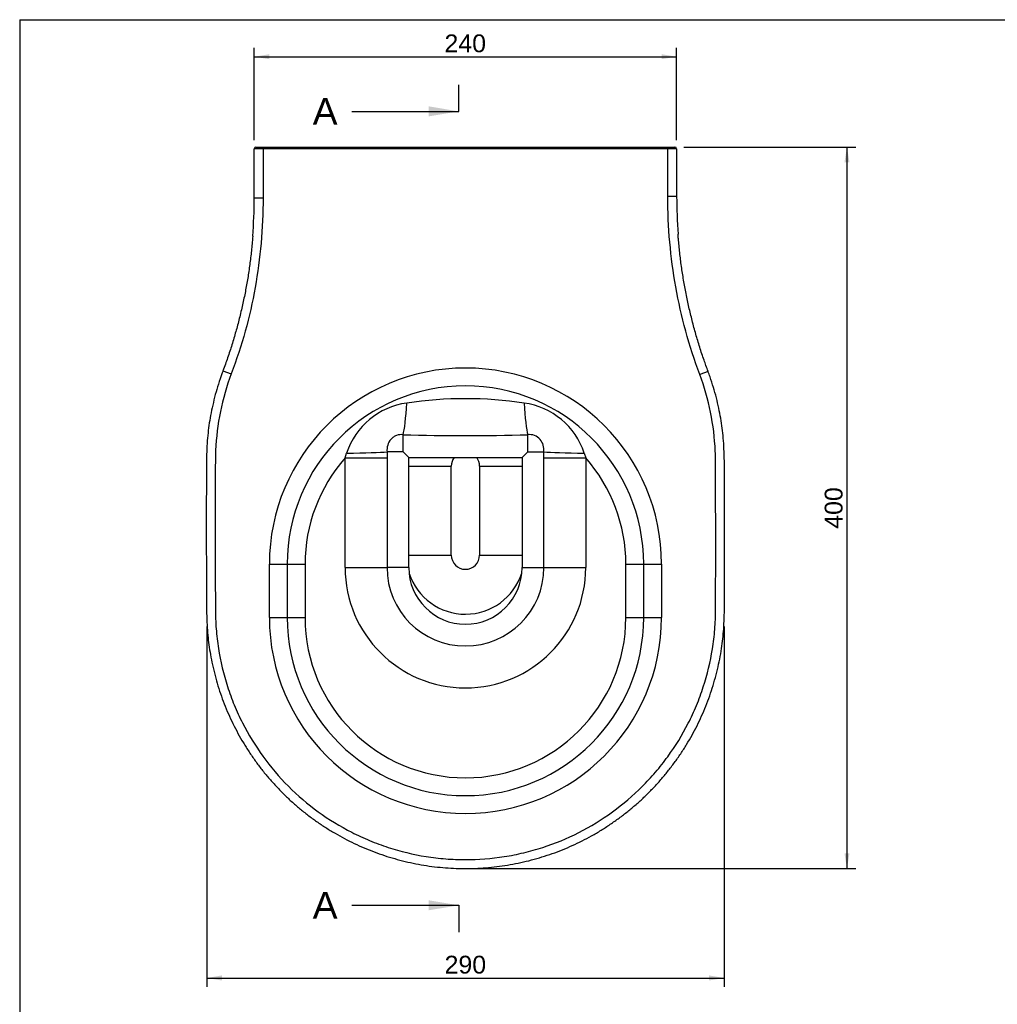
# Model space of a CAD drawing. Header units: millimetres. Extents: x 11 to 285, y 7 to 203.
# Tile 2 of 5: x 11 to 121, y 92 to 203. Entities that reach past the tile are written whole.
import ezdxf
from ezdxf.enums import TextEntityAlignment as Align
from ezdxf.lldxf.tags import DXFTag

# ---------------------------------------------------------------- set-up
doc = ezdxf.new("R2010")
doc.units = ezdxf.units.MM
for name, color, linetype in [('1', 7, 'Continuous'), ('BUCKET_KIDS_HUNG', 7, 'Continuous'), ('Default', 7, 'Continuous')]:
    doc.layers.add(name, color=color, linetype=linetype)
doc.styles.add('SEACAD_Arial', font='arial.ttf')
tags = doc.linetypes.add('CENTER2', pattern=[28.575, 19.05, -3.175, 3.175, -3.175]).pattern_tags.tags
tags[10:11] = [DXFTag(74, 4), DXFTag(75, 0), DXFTag(340, '0'), DXFTag(46, 0.0), DXFTag(50, 0.0), DXFTag(44, 0.0), DXFTag(45, 0.0)]
tags[8:9] = [DXFTag(74, 4), DXFTag(75, 0), DXFTag(340, '0'), DXFTag(46, 0.0), DXFTag(50, 0.0), DXFTag(44, 0.0), DXFTag(45, 0.0)]
tags[6:7] = [DXFTag(74, 4), DXFTag(75, 0), DXFTag(340, '0'), DXFTag(46, 0.0), DXFTag(50, 0.0), DXFTag(44, 0.0), DXFTag(45, 0.0)]
tags[4:5] = [DXFTag(74, 4), DXFTag(75, 0), DXFTag(340, '0'), DXFTag(46, 0.0), DXFTag(50, 0.0), DXFTag(44, 0.0), DXFTag(45, 0.0)]
doc.dimstyles.new('ISO_PALLINATURA', dxfattribs={"dimtxt": 2, "dimasz": 1.7, "dimexe": 1, "dimexo": 1, "dimgap": 1, "dimtad": 1, "dimdec": 0, "dimlfac": 5, "dimrnd": 10, "dimtxsty": 'SEACAD_Arial', "dimblk1": '_SE_FILLED', "dimblk2": '_SE_FILLED', "dimsah": 1, "dimcen": 1, "dimadec": 0, "dimazin": 0, "dimtfac": 1, "dimtdec": 0, "dimtmove": 0, "dimatfit": 3, "dimfxl": 1, "dimtolj": 1, "dimarcsym": 0})

# ---------------------------------------------------------------- blocks, each defined once
blk = doc.blocks.new('SE')
at = {"layer": 'BUCKET_KIDS_HUNG', "color": 7, "linetype": 'Continuous'}
for p, q in [((37.17, 182.83), (37.17, 188.34)), ((38.17, 188.34), (37.17, 188.34)), ((37.37, 188.54), (38.17, 188.54)), ((38.17, 188.54), (83.57, 188.54)), ((38.17, 188.34), (38.17, 188.54)), ((38.17, 188.34), (38.17, 182.83)), ((83.57, 188.34), (38.17, 188.34)), ((83.57, 188.54), (84.37, 188.54)), ((83.57, 188.34), (83.57, 188.54)), ((83.57, 183), (83.57, 188.34)), ((84.57, 188.34), (83.57, 188.34)), ((84.57, 188.34), (84.57, 183)), ((37.17, 182.83), (38.17, 182.83)), ((84.57, 183), (83.57, 183)), ((33.66, 163.43), (34.6, 163.08)), ((88.1, 163.36), (87.16, 163.01)), ((53.87, 154.34), (53.87, 156.26)), ((67.87, 154.34), (67.87, 156.26)), ((47.37, 153.65), (47.54, 154.18)), ((47.37, 141.34), (47.37, 153.65)), ((47.37, 153.65), (52.07, 153.65)), ((53.87, 154.34), (52.07, 154.34)), ((52.07, 154.34), (52.07, 153.65)), ((52.07, 153.65), (52.07, 141.34)), ((54.51, 153.7), (53.87, 154.34)), ((54.51, 141.34), (54.51, 153.7)), ((54.51, 153.7), (67.23, 153.7)), ((67.23, 153.7), (67.87, 154.34)), ((67.23, 153.7), (67.23, 141.34)), ((67.87, 154.34), (69.68, 154.34)), ((69.67, 153.65), (69.68, 154.34)), ((69.67, 141.34), (69.67, 153.65)), ((69.67, 153.65), (74.37, 153.65)), ((74.2, 154.18), (74.37, 153.65)), ((74.37, 153.65), (74.37, 141.34)), ((54.51, 152.74), (59.28, 152.74)), ((59.28, 142.74), (59.28, 152.74)), ((62.46, 152.74), (62.46, 142.74)), ((62.46, 152.74), (67.23, 152.74)), ((54.51, 142.74), (59.28, 142.74)), ((62.46, 142.74), (67.23, 142.74)), ((38.87, 135.74), (38.87, 141.74)), ((38.87, 141.74), (40.87, 141.74)), ((40.87, 141.74), (42.87, 141.74)), ((40.87, 141.74), (40.87, 135.74)), ((42.87, 141.74), (42.87, 135.74)), ((78.87, 135.74), (78.87, 141.74)), ((78.87, 141.74), (80.87, 141.74)), ((80.87, 135.74), (80.87, 141.74)), ((80.87, 141.74), (82.87, 141.74)), ((82.87, 141.74), (82.87, 135.74)), ((47.37, 141.34), (52.07, 141.34)), ((54.51, 141.34), (52.07, 141.34)), ((67.23, 141.34), (69.67, 141.34)), ((69.67, 141.34), (74.37, 141.34)), ((38.87, 135.74), (40.87, 135.74)), ((40.87, 135.74), (42.87, 135.74)), ((78.87, 135.74), (80.87, 135.74)), ((80.87, 135.74), (82.87, 135.74))]:
    blk.add_line(p, q, dxfattribs=at)
for centre, radius, start, end in [((37.37, 188.34), 0.2, 90, 180), ((84.37, 188.34), 0.2, 0, 90), ((-18.5, 182.81), 55.67, 355.5905, 0.0185), ((141.39, 182.99), 56.82, 179.9835, 184.2539), ((60.87, 141.74), 22, 0, 180), ((60.87, 141.74), 20, 0, 180), ((60.87, 116.35), 43.95, 81.3886, 98.6114), ((55.4, 151.61), 8.27, 97.6852, 161.8824), ((66.34, 151.61), 8.27, 18.1465, 82.2858), ((60.87, 430.34), 274.18, 268.537, 271.463), ((60.87, 141.74), 18, 138.5954, 180), ((60.87, 152.74), 1.59, 142.8118, 180), ((60.87, 152.74), 1.59, 0, 37.1882), ((60.87, 141.74), 18, 0, 41.4046), ((60.87, 142.74), 1.59, 180, 0), ((60.87, 141.34), 13.5, 180, 0), ((60.87, 141.34), 8.8, 180, 0), ((60.87, 141.34), 6.36, 180, 0), ((60.87, 142.74), 6.63, 197.9938, 342.2987), ((60.87, 135.74), 22, 180, 0), ((60.87, 135.74), 20, 180, 0), ((60.87, 135.74), 18, 180, 0)]:
    blk.add_arc(centre, radius, start, end, dxfattribs=at)
for centre, major_axis, ratio, start_param, end_param in [((53.87, 160.95), (-0.17, -5), 0.094095, 0.350688, 1.341884), ((67.87, 160.95), (0.17, -5), 0.094095, 4.941302, 5.932497), ((47.37, 154.34), (5, 0.06), 0.032497, 4.746391, 5.933927), ((74.38, 154.34), (-5, 0.06), 0.032497, 0.349258, 1.536795)]:
    blk.add_ellipse(centre, major_axis=major_axis, ratio=ratio, start_param=start_param, end_param=end_param, dxfattribs=at)
for points, knots in [([(38.17, 182.83), (38.17, 181.14), (38.09, 179.44), (37.79, 176.09), (37.57, 174.43), (36.68, 169.49), (35.79, 166.25), (34.6, 163.08)], [0, 0, 0, 0, 0.25, 0.25, 0.5, 0.5, 1, 1, 1, 1]), ([(87.16, 163.01), (86.56, 164.62), (86.04, 166.25), (85.14, 169.53), (84.77, 171.18), (84.18, 174.51), (83.95, 176.19), (83.65, 179.58), (83.57, 181.28), (83.57, 183)], [0, 0, 0, 0, 0.25, 0.25, 0.5, 0.5, 0.75, 0.75, 1, 1, 1, 1]), ([(37, 178.53), (36.97, 178.22), (36.92, 177.47), (36.77, 176.12), (36.57, 174.6), (36.32, 173.08), (36.03, 171.57), (35.69, 170.07), (35.31, 168.57), (34.9, 167.08), (34.44, 165.63), (34.02, 164.38), (33.76, 163.7), (33.66, 163.43)], [0, 0, 0, 0, 0.055767, 0.155736, 0.255225, 0.354114, 0.45314, 0.552727, 0.652225, 0.751545, 0.850603, 0.949318, 1, 1, 1, 1]), ([(88.1, 163.36), (87.93, 163.82), (87.62, 164.66), (87.15, 166.09), (86.71, 167.56), (86.31, 169.06), (85.94, 170.57), (85.62, 172.09), (85.34, 173.62), (85.1, 175.16), (84.91, 176.69), (84.79, 177.93), (84.74, 178.58), (84.73, 178.77)], [0, 0, 0, 0, 0.084976, 0.181918, 0.278775, 0.377342, 0.475738, 0.574007, 0.672197, 0.770358, 0.868542, 0.966783, 1, 1, 1, 1]), ([(33.67, 163.43), (33.54, 163.1), (33.31, 162.47), (32.96, 161.34), (32.65, 160.19), (32.38, 159.01), (32.17, 157.87), (32.01, 156.73), (31.9, 155.57), (31.83, 154.35), (31.8, 153.03), (31.8, 150.81), (31.79, 145.88), (31.8, 140.84), (31.81, 136.68), (31.86, 135.26), (31.93, 134.05), (32.04, 132.93), (32.21, 131.83), (32.42, 130.69), (32.69, 129.53), (33.01, 128.35), (33.38, 127.19), (33.8, 126.05), (34.26, 124.92), (34.78, 123.82), (35.34, 122.73), (35.94, 121.68), (36.59, 120.65), (37.28, 119.64), (38.01, 118.67), (38.78, 117.73), (39.6, 116.82), (40.44, 115.94), (41.33, 115.1), (42.24, 114.3), (43.19, 113.55), (44.17, 112.83), (45.19, 112.15), (46.23, 111.51), (47.3, 110.92), (48.39, 110.37), (49.5, 109.87), (50.63, 109.42), (51.77, 109.01), (52.93, 108.66), (54.11, 108.35), (55.3, 108.09), (56.5, 107.88), (57.72, 107.72), (58.93, 107.61), (60.15, 107.56), (61.36, 107.55), (62.57, 107.6), (63.78, 107.7), (64.99, 107.84), (66.2, 108.04), (67.4, 108.29), (68.58, 108.59), (69.75, 108.94), (70.9, 109.33), (72.03, 109.77), (73.14, 110.26), (74.23, 110.8), (75.3, 111.38), (76.35, 112.01), (77.37, 112.69), (78.37, 113.4), (79.32, 114.15), (80.24, 114.94), (81.13, 115.76), (81.98, 116.63), (82.8, 117.53), (83.58, 118.47), (84.33, 119.44), (85.03, 120.44), (85.69, 121.47), (86.3, 122.52), (86.86, 123.59), (87.38, 124.68), (87.86, 125.8), (88.29, 126.95), (88.67, 128.11), (89, 129.29), (89.29, 130.48), (89.52, 131.65), (89.69, 132.79), (89.81, 133.91), (89.89, 135.08), (89.93, 136.38), (89.94, 137.92), (89.95, 142.17), (89.95, 146.74), (89.93, 151.28), (89.93, 153.15), (89.89, 154.61), (89.81, 155.85), (89.69, 156.99), (89.52, 158.12), (89.3, 159.25), (89.03, 160.42), (88.71, 161.56), (88.38, 162.59), (88.18, 163.13), (88.09, 163.36)], [0, 0, 0, 0, 0.006699, 0.015102, 0.023448, 0.031789, 0.03979, 0.047486, 0.055476, 0.06386, 0.072893, 0.082655, 0.109714, 0.174697, 0.18663, 0.195777, 0.204015, 0.211567, 0.219019, 0.22702, 0.235385, 0.243759, 0.25214, 0.260528, 0.268917, 0.277307, 0.285695, 0.294069, 0.302425, 0.310796, 0.319186, 0.327586, 0.335988, 0.344385, 0.352769, 0.361133, 0.369472, 0.37783, 0.386218, 0.394626, 0.403041, 0.411451, 0.419843, 0.428206, 0.436537, 0.44487, 0.453242, 0.461648, 0.470072, 0.478498, 0.486906, 0.495284, 0.503622, 0.511938, 0.520282, 0.528671, 0.53709, 0.545524, 0.55395, 0.562348, 0.570704, 0.579021, 0.587341, 0.595707, 0.604114, 0.612545, 0.620979, 0.629395, 0.637774, 0.646102, 0.654405, 0.662746, 0.671137, 0.67956, 0.687996, 0.696422, 0.704819, 0.713168, 0.721475, 0.729809, 0.738186, 0.746597, 0.755024, 0.763453, 0.771866, 0.78025, 0.788133, 0.795652, 0.803606, 0.812341, 0.822388, 0.835369, 0.900087, 0.916883, 0.929059, 0.938707, 0.94702, 0.954752, 0.962446, 0.9704, 0.97865, 0.98703, 0.995427, 1, 1, 1, 1]), ([(34.6, 163.08), (33.55, 160.3), (32.97, 157.44), (32.8, 153.75), (32.81, 153.01), (32.8, 151.53), (32.8, 150.78), (32.79, 148.56), (32.79, 147.07), (32.79, 142.62), (32.8, 139.66), (32.82, 135.95), (32.84, 135.2), (32.96, 133.73), (33.04, 132.99), (33.38, 130.81), (33.72, 129.38), (34.4, 127.29), (34.65, 126.6), (35.21, 125.24), (35.52, 124.56), (36.53, 122.59), (37.29, 121.34), (39.01, 118.97), (39.96, 117.85), (42.06, 115.75), (43.17, 114.8), (45.54, 113.07), (46.79, 112.3), (48.77, 111.29), (49.44, 110.98), (50.8, 110.42), (51.49, 110.16), (53.57, 109.49), (55, 109.14), (57.18, 108.79), (57.92, 108.7), (59.39, 108.59), (60.13, 108.56), (62.32, 108.56), (63.78, 108.67), (65.96, 109.01), (66.69, 109.16), (68.13, 109.5), (68.84, 109.7), (70.93, 110.38), (72.28, 110.94), (74.9, 112.27), (76.17, 113.05), (78.55, 114.78), (79.67, 115.73), (81.22, 117.28), (81.72, 117.82), (82.68, 118.94), (83.14, 119.52), (84.44, 121.31), (85.21, 122.56), (86.2, 124.52), (86.51, 125.18), (87.08, 126.54), (87.33, 127.24), (88.02, 129.35), (88.36, 130.77), (88.7, 132.94), (88.79, 133.67), (88.91, 135.13), (88.93, 135.87), (88.95, 139.58), (88.95, 142.55), (88.95, 147), (88.94, 148.48), (88.94, 150.71), (88.93, 151.45), (88.93, 152.93), (88.93, 153.68), (88.78, 157.37), (88.2, 160.23), (87.16, 163.01)], [0, 0, 0, 0, 0.0625, 0.0625, 0.078125, 0.078125, 0.09375, 0.09375, 0.125, 0.125, 0.1875, 0.1875, 0.203125, 0.203125, 0.21875, 0.21875, 0.25, 0.25, 0.265625, 0.265625, 0.28125, 0.28125, 0.3125, 0.3125, 0.34375, 0.34375, 0.375, 0.375, 0.40625, 0.40625, 0.421875, 0.421875, 0.4375, 0.4375, 0.46875, 0.46875, 0.484375, 0.484375, 0.5, 0.5, 0.53125, 0.53125, 0.546875, 0.546875, 0.5625, 0.5625, 0.59375, 0.59375, 0.625, 0.625, 0.65625, 0.65625, 0.671875, 0.671875, 0.6875, 0.6875, 0.71875, 0.71875, 0.734375, 0.734375, 0.75, 0.75, 0.78125, 0.78125, 0.796875, 0.796875, 0.8125, 0.8125, 0.875, 0.875, 0.90625, 0.90625, 0.921875, 0.921875, 0.9375, 0.9375, 1, 1, 1, 1]), ([(53.87, 156.26), (53.62, 156.29), (53.37, 156.26), (53, 156.13), (52.89, 156.07), (52.68, 155.92), (52.58, 155.83), (52.33, 155.55), (52.22, 155.32), (52.08, 154.85), (52.05, 154.6), (52.07, 154.34)], [0, 0, 0, 0, 0.25, 0.25, 0.375, 0.375, 0.5, 0.5, 0.75, 0.75, 1, 1, 1, 1]), ([(69.68, 154.34), (69.69, 154.6), (69.66, 154.85), (69.53, 155.32), (69.41, 155.54), (69.08, 155.93), (68.86, 156.08), (68.37, 156.26), (68.12, 156.29), (67.87, 156.26)], [0, 0, 0, 0, 0.25, 0.25, 0.5, 0.5, 0.75, 0.75, 1, 1, 1, 1])]:
    blk.add_open_spline(points, degree=3, knots=knots, dxfattribs=at)
blk = doc.blocks.new('SE2')
at = {"color": 7, "linetype": 'Continuous', "style": 'SEACAD_Arial'}
blk.add_text('A', height=3, dxfattribs=at).set_placement((43.73, 194.05), align=Align.TOP_LEFT)
blk = doc.blocks.new('SE3')
at = {"color": 7, "linetype": 'Continuous', "style": 'SEACAD_Arial'}
blk.add_text('A', height=3, dxfattribs=at).set_placement((43.73, 104.93), align=Align.TOP_LEFT)
blk = doc.blocks.new('SEANNOT_GROUP9')
at = {"linetype": 'Continuous'}
blk.add_hatch(color=7, dxfattribs=at).paths.add_polyline_path([(56.73, 191.99), (60.13, 192.55), (56.73, 193.12)])
at = {"color": 7, "linetype": 'Continuous'}
blk.add_lwpolyline([(48.13, 192.55), (60.13, 192.55)], dxfattribs=at)
blk = doc.blocks.new('SEANNOT_GROUP10')
at = {"linetype": 'Continuous'}
blk.add_hatch(color=7, dxfattribs=at).paths.add_polyline_path([(56.73, 102.87), (60.13, 103.43), (56.73, 104)])
at = {"color": 7, "linetype": 'Continuous'}
blk.add_lwpolyline([(48.13, 103.43), (60.13, 103.43)], dxfattribs=at)
blk = doc.blocks.new('SE1')
at = {"layer": 'Default', "color": 7, "linetype": 'CENTER2'}
for p, q in [((60.13, 192.55), (60.13, 195.55)), ((60.13, 103.43), (60.13, 100.43))]:
    blk.add_line(p, q, dxfattribs=at)
at = {"layer": 'Default', "color": 7, "linetype": 'CENTER2', "const_width": 0.00035}
blk.add_lwpolyline([(60.13, 192.55), (60.13, 103.43)], dxfattribs=at)
at = {"layer": 'Default'}
for name in ['SE2', 'SEANNOT_GROUP9', 'SE3', 'SEANNOT_GROUP10']:
    blk.add_blockref(name, (0, 0), dxfattribs=at)
blk = doc.blocks.new('DMBLK69')
at = {"layer": 'Default', "linetype": 'Continuous'}
for points in [[(38.87, 198.97), (37.17, 198.69), (38.87, 198.41)], [(82.87, 198.97), (82.87, 198.41), (84.57, 198.69)]]:
    blk.add_hatch(color=7, dxfattribs=at).paths.add_polyline_path(points)
at = {"layer": 'Default', "color": 7, "linetype": 'Continuous'}
for p, q in [((37.17, 189.34), (37.17, 199.69)), ((84.57, 189.34), (84.57, 199.69)), ((37.17, 198.69), (84.57, 198.69))]:
    blk.add_line(p, q, dxfattribs=at)
at = {"layer": 'Default', "color": 7, "linetype": 'Continuous', "style": 'SEACAD_Arial'}
blk.add_text('240', height=2, dxfattribs=at).set_placement((58.52, 201.19), align=Align.TOP_LEFT)
blk = doc.blocks.new('_SE_FILLED')
at = {"color": 0}
blk.add_line((0, 0), (-1, 0), dxfattribs=at)
blk.add_solid([(0, 0), (-1, -0.1665), (-1, 0.1665), (0, 0)], dxfattribs=at)
blk = doc.blocks.new('DMBLK81')
at = {"layer": 'Default', "linetype": 'Continuous'}
for points in [[(33.54, 94.99), (33.54, 95.56), (31.84, 95.27)], [(88.21, 94.99), (89.91, 95.27), (88.21, 95.56)]]:
    blk.add_hatch(color=7, dxfattribs=at).paths.add_polyline_path(points)
at = {"layer": 'Default', "color": 7, "linetype": 'Continuous'}
for p, q in [((31.84, 134.74), (31.84, 94.27)), ((89.91, 134.74), (89.91, 94.27)), ((31.84, 95.27), (89.91, 95.27))]:
    blk.add_line(p, q, dxfattribs=at)
at = {"layer": 'Default', "color": 7, "linetype": 'Continuous', "style": 'SEACAD_Arial'}
blk.add_text('290', height=2, dxfattribs=at).set_placement((58.53, 97.77), align=Align.TOP_LEFT)
blk = doc.blocks.new('DMBLK82')
at = {"layer": 'Default', "linetype": 'Continuous'}
for points in [[(103.96, 186.84), (103.68, 188.54), (103.4, 186.84)], [(103.96, 109.26), (103.4, 109.26), (103.68, 107.56)]]:
    blk.add_hatch(color=7, dxfattribs=at).paths.add_polyline_path(points)
at = {"layer": 'Default', "color": 7, "linetype": 'Continuous'}
for p, q in [((85.37, 188.54), (104.68, 188.54)), ((103.68, 188.54), (103.68, 107.56)), ((61.88, 107.56), (104.68, 107.56))]:
    blk.add_line(p, q, dxfattribs=at)
at = {"layer": 'Default', "color": 7, "linetype": 'Continuous', "style": 'SEACAD_Arial'}
blk.add_text('400', height=2, rotation=90, dxfattribs=at).set_placement((101.18, 145.7), align=Align.TOP_LEFT)

msp = doc.modelspace()

# ---------------------------------------------------------------- linework, layer by layer
at = {"layer": '1', "color": 7, "linetype": 'Continuous'}
for q in [(284.3566, 202.845), (10.8564, 7.2813)]:
    msp.add_line((10.8564, 202.845), q, dxfattribs=at)

# ---------------------------------------------------------------- block references
at = {"layer": 'Default'}
for name in ['SE1', 'SE']:
    msp.add_blockref(name, (0, 0), dxfattribs=at)

# ---------------------------------------------------------------- dimensions: what is measured, and where the dimension line sits
at = {"layer": 'Default', "color": 7, "linetype": 'Continuous'}
for base, p1, p2, angle, picture, middle, dimtype in [((37.1717, 198.6894), (37.1717, 188.3426), (84.5717, 188.3426), 0, 'DMBLK69', (60.8717, 198.6894), 161), ((103.6803, 107.5575), (84.3717, 188.5426), (60.8757, 107.5575), 90, 'DMBLK82', (103.6803, 148.0501), 160)]:
    dim = msp.add_linear_dim(base=base, p1=p1, p2=p2, angle=angle, text='\\A1;<>', dimstyle='ISO_PALLINATURA', dxfattribs=at)
    dim.commit()
    dim.dimension.update_dxf_attribs({"geometry": picture, "text_midpoint": middle, "dimtype": dimtype})
dim = msp.add_linear_dim(base=(31.8444, 95.2737), p1=(31.8444, 135.7426), p2=(89.9098, 135.7426), angle=0, text='\\A1;<>', dimstyle='ISO_PALLINATURA', override={"dimrnd": 0}, dxfattribs=at)
dim.commit()
dim.dimension.update_dxf_attribs({"geometry": 'DMBLK81', "text_midpoint": (60.8771, 95.2737), "dimtype": 161})

doc.saveas('drawing.dxf')
